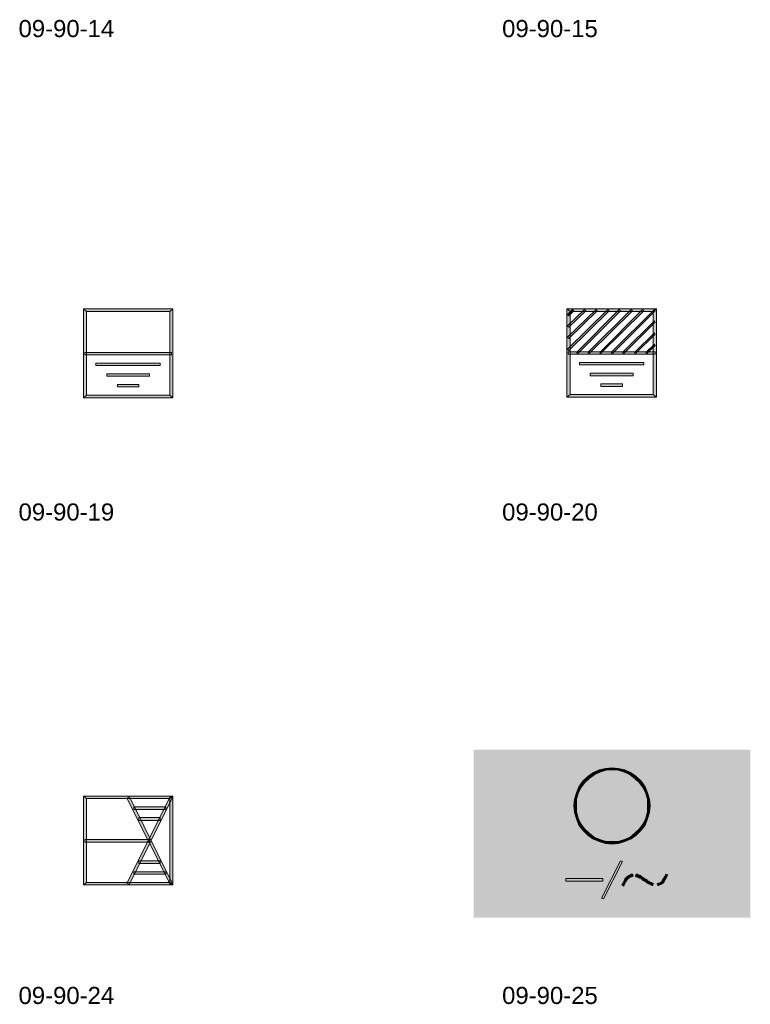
# Model space of a CAD drawing. Header units: millimetres. Extents: x 11 to 308, y -2333 to 36.
# Tile 84 of 85: x 210 to 308, y -253 to -121. Entities that reach past the tile are written whole.
import ezdxf

# ---------------------------------------------------------------- set-up
doc = ezdxf.new("R2010")
doc.units = ezdxf.units.MM
doc.layers.add('DGE_DATOS', color=7, linetype='Continuous', lineweight=0)
doc.layers.add('DGE_SIMBOLOS', color=7, linetype='Continuous', lineweight=0)
doc.styles.add('DGE_ARIAL', font='arial.ttf')

# ---------------------------------------------------------------- blocks, each defined once
blk = doc.blocks.new('DGE_09_90_19')
at = {"layer": 'DGE_SIMBOLOS', "true_color": 0x000000}
for points in [[(5.74, 5.46), (-5.86, 5.12), (-6.28, 5.46), (5.74, 5.46)], [(-5.86, 5.12), (-6.28, 5.46), (-5.86, -6.14), (-5.86, 5.12)], [(-6.28, 5.46), (-5.86, -6.14), (-6.28, -6.48), (-6.28, 5.46)], [(5.32, 5.12), (5.74, 5.46), (-5.86, 5.12), (5.32, 5.12)], [(5.74, -6.48), (5.32, 5.12), (5.74, 5.46), (5.74, -6.48)], [(5.32, -6.14), (5.74, -6.48), (5.32, 5.12), (5.32, -6.14)], [(-6.11, -0.39), (-6.11, -0.72), (5.57, -0.39), (-6.11, -0.39)], [(-6.11, -0.72), (5.57, -0.39), (5.57, -0.72), (-6.11, -0.72)], [(-4.59, -1.82), (-4.59, -2.16), (4.05, -1.82), (-4.59, -1.82)], [(-4.59, -2.16), (4.05, -1.82), (4.05, -2.16), (-4.59, -2.16)], [(-3.15, -3.26), (-3.15, -3.6), (2.61, -3.26), (-3.15, -3.26)], [(-3.15, -3.6), (2.61, -3.26), (2.61, -3.6), (-3.15, -3.6)], [(-1.71, -4.7), (-1.71, -5.04), (1.17, -4.7), (-1.71, -4.7)], [(-1.71, -5.04), (1.17, -4.7), (1.17, -5.04), (-1.71, -5.04)], [(-5.86, -6.14), (-6.28, -6.48), (5.32, -6.14), (-5.86, -6.14)], [(-6.28, -6.48), (5.32, -6.14), (5.74, -6.48), (-6.28, -6.48)]]:
    blk.add_hatch(color=18, dxfattribs=at).paths.add_polyline_path(points, flags=0)
at = {"layer": 'DGE_SIMBOLOS', "color": 18, "lineweight": 9, "true_color": 0x000000}
for points in [[(5.32, 5.12), (-5.86, 5.12), (-6.28, 5.46), (5.74, 5.46), (5.32, 5.12)], [(-5.86, 5.12), (-5.86, -6.14), (-6.28, -6.48), (-6.28, 5.46), (-5.86, 5.12)], [(5.32, -6.14), (5.32, 5.12), (5.74, 5.46), (5.74, -6.48), (5.32, -6.14)], [(-6.11, -0.39), (5.57, -0.39), (5.57, -0.72), (-6.11, -0.72), (-6.11, -0.39)], [(-4.59, -1.82), (4.05, -1.82), (4.05, -2.16), (-4.59, -2.16), (-4.59, -1.82)], [(-3.15, -3.26), (2.61, -3.26), (2.61, -3.6), (-3.15, -3.6), (-3.15, -3.26)], [(-1.71, -4.7), (1.17, -4.7), (1.17, -5.04), (-1.71, -5.04), (-1.71, -4.7)], [(-5.86, -6.14), (5.32, -6.14), (5.74, -6.48), (-6.28, -6.48), (-5.86, -6.14)]]:
    blk.add_lwpolyline(points, close=True, dxfattribs=at)
blk = doc.blocks.new('DGE_09_90_20')
at = {"layer": 'DGE_SIMBOLOS', "true_color": 0x000000}
for points in [[(5.74, 5.46), (-5.86, 5.12), (-6.28, 5.46), (5.74, 5.46)], [(-5.86, 5.12), (-6.28, 5.46), (-5.86, -6.06), (-5.86, 5.12)], [(-6.28, 5.46), (-5.86, -6.06), (-6.28, -6.4), (-6.28, 5.46)], [(-6.11, 0.04), (-6.03, -0.13), (-0.78, 5.37), (-6.11, 0.04)], [(-6.11, 1.65), (-6.03, 1.48), (-2.38, 5.37), (-6.11, 1.65)], [(-6.11, 3.17), (-6.03, 3), (-3.91, 5.37), (-6.11, 3.17)], [(-6.11, 4.69), (-6.03, 4.53), (-5.52, 5.37), (-6.11, 4.69)], [(-6.03, -0.13), (-0.78, 5.37), (-0.61, 5.2), (-6.03, -0.13)], [(-6.03, 1.48), (-2.38, 5.37), (-2.22, 5.2), (-6.03, 1.48)], [(-6.03, 3), (-3.91, 5.37), (-3.74, 5.2), (-6.03, 3)], [(-6.03, 4.53), (-5.52, 5.37), (-5.35, 5.2), (-6.03, 4.53)], [(5.32, 5.12), (5.74, 5.46), (-5.86, 5.12), (5.32, 5.12)], [(-5.01, -0.39), (-4.84, -0.55), (0.75, 5.37), (-5.01, -0.39)], [(-4.84, -0.55), (0.75, 5.37), (0.92, 5.2), (-4.84, -0.55)], [(-3.49, -0.39), (-3.32, -0.55), (2.36, 5.37), (-3.49, -0.39)], [(-3.32, -0.55), (2.36, 5.37), (2.53, 5.2), (-3.32, -0.55)], [(-1.88, -0.39), (-1.71, -0.55), (3.88, 5.37), (-1.88, -0.39)], [(-1.71, -0.55), (3.88, 5.37), (4.05, 5.2), (-1.71, -0.55)], [(-0.35, -0.39), (-0.18, -0.55), (5.49, 5.37), (-0.35, -0.39)], [(-0.18, -0.55), (5.49, 5.37), (5.66, 5.2), (-0.18, -0.55)], [(5.74, -6.4), (5.32, 5.12), (5.74, 5.46), (5.74, -6.4)], [(5.32, -6.06), (5.74, -6.4), (5.32, 5.12), (5.32, -6.06)], [(1.26, -0.39), (1.34, -0.55), (5.49, 3.85), (1.26, -0.39)], [(1.34, -0.55), (5.49, 3.85), (5.66, 3.68), (1.34, -0.55)], [(2.78, -0.39), (2.95, -0.55), (5.49, 2.24), (2.78, -0.39)], [(2.95, -0.55), (5.49, 2.24), (5.66, 2.07), (2.95, -0.55)], [(4.3, -0.39), (4.47, -0.55), (5.49, 0.72), (4.3, -0.39)], [(4.47, -0.55), (5.49, 0.72), (5.66, 0.55), (4.47, -0.55)], [(-6.11, -0.3), (-6.11, -0.64), (5.57, -0.3), (-6.11, -0.3)], [(-6.11, -0.64), (5.57, -0.3), (5.57, -0.64), (-6.11, -0.64)], [(-4.59, -1.74), (-4.59, -2.08), (4.05, -1.74), (-4.59, -1.74)], [(-4.59, -2.08), (4.05, -1.74), (4.05, -2.08), (-4.59, -2.08)], [(-3.15, -3.18), (-3.15, -3.52), (2.61, -3.18), (-3.15, -3.18)], [(-3.15, -3.52), (2.61, -3.18), (2.61, -3.52), (-3.15, -3.52)], [(-1.71, -4.62), (-1.71, -4.96), (1.17, -4.62), (-1.71, -4.62)], [(-1.71, -4.96), (1.17, -4.62), (1.17, -4.96), (-1.71, -4.96)], [(-5.86, -6.06), (-6.28, -6.4), (5.32, -6.06), (-5.86, -6.06)], [(-6.28, -6.4), (5.32, -6.06), (5.74, -6.4), (-6.28, -6.4)]]:
    blk.add_hatch(color=18, dxfattribs=at).paths.add_polyline_path(points, flags=0)
at = {"layer": 'DGE_SIMBOLOS', "color": 18, "lineweight": 9, "true_color": 0x000000}
for points in [[(5.32, 5.12), (-5.86, 5.12), (-6.28, 5.46), (5.74, 5.46), (5.32, 5.12)], [(-5.86, 5.12), (-5.86, -6.06), (-6.28, -6.4), (-6.28, 5.46), (-5.86, 5.12)], [(-6.19, 0.04), (-0.78, 5.37), (-0.61, 5.2), (-6.03, -0.13), (-6.19, 0.04)], [(-6.19, 1.65), (-2.38, 5.37), (-2.22, 5.2), (-6.03, 1.48), (-6.19, 1.65)], [(-6.19, 3.17), (-3.91, 5.37), (-3.74, 5.2), (-6.03, 3), (-6.19, 3.17)], [(-6.19, 4.69), (-5.52, 5.37), (-5.35, 5.2), (-6.03, 4.53), (-6.19, 4.69)], [(-5.01, -0.39), (0.75, 5.37), (0.92, 5.2), (-4.84, -0.55), (-5.01, -0.39)], [(-3.49, -0.39), (2.36, 5.37), (2.53, 5.2), (-3.32, -0.55), (-3.49, -0.39)], [(-1.88, -0.39), (3.88, 5.37), (4.05, 5.2), (-1.79, -0.55), (-1.88, -0.39)], [(-0.35, -0.39), (5.49, 5.37), (5.57, 5.2), (-0.18, -0.55), (-0.35, -0.39)], [(5.32, -6.06), (5.32, 5.12), (5.74, 5.46), (5.74, -6.4), (5.32, -6.06)], [(1.17, -0.39), (5.49, 3.85), (5.57, 3.68), (1.34, -0.55), (1.17, -0.39)], [(2.78, -0.39), (5.49, 2.24), (5.57, 2.07), (2.95, -0.55), (2.78, -0.39)], [(4.3, -0.39), (5.49, 0.72), (5.57, 0.55), (4.47, -0.55), (4.3, -0.39)], [(-6.11, -0.3), (5.57, -0.3), (5.57, -0.64), (-6.11, -0.64), (-6.11, -0.3)], [(-4.59, -1.74), (4.05, -1.74), (4.05, -2.08), (-4.59, -2.08), (-4.59, -1.74)], [(-3.15, -3.18), (2.61, -3.18), (2.61, -3.52), (-3.15, -3.52), (-3.15, -3.18)], [(-1.71, -4.62), (1.17, -4.62), (1.17, -4.96), (-1.71, -4.96), (-1.71, -4.62)], [(-5.86, -6.06), (5.32, -6.06), (5.74, -6.4), (-6.28, -6.4), (-5.86, -6.06)]]:
    blk.add_lwpolyline(points, close=True, dxfattribs=at)
blk = doc.blocks.new('DGE_09_90_24')
at = {"layer": 'DGE_SIMBOLOS', "true_color": 0x000000}
for points in [[(5.74, 4.95), (-5.86, 4.61), (-6.28, 4.95), (5.74, 4.95)], [(-5.86, 4.61), (-6.28, 4.95), (-5.86, -6.65), (-5.86, 4.61)], [(-6.28, 4.95), (-5.86, -6.65), (-6.28, -6.99), (-6.28, 4.95)], [(5.32, 4.61), (5.74, 4.95), (-5.86, 4.61), (5.32, 4.61)], [(-0.1, 4.78), (-0.44, 4.69), (5.66, -6.74), (-0.1, 4.78)], [(5.4, 4.78), (-0.1, -6.9), (-0.44, -6.74), (5.4, 4.78)], [(-0.44, 4.69), (5.66, -6.74), (5.4, -6.9), (-0.44, 4.69)], [(5.66, 4.69), (5.4, 4.78), (-0.1, -6.9), (5.66, 4.69)], [(5.74, -6.99), (5.32, 4.61), (5.74, 4.95), (5.74, -6.99)], [(5.32, -6.65), (5.74, -6.99), (5.32, 4.61), (5.32, -6.65)], [(0.49, 3.51), (0.49, 3.09), (4.81, 3.51), (0.49, 3.51)], [(0.49, 3.09), (4.81, 3.51), (4.81, 3.09), (0.49, 3.09)], [(1.17, 2.07), (1.17, 1.65), (4.05, 2.07), (1.17, 2.07)], [(1.17, 1.65), (4.05, 2.07), (4.05, 1.65), (1.17, 1.65)], [(-6.11, -0.89), (-6.11, -1.23), (2.61, -0.89), (-6.11, -0.89)], [(-6.11, -1.23), (2.61, -0.89), (2.61, -1.23), (-6.11, -1.23)], [(1.17, -3.77), (1.17, -4.11), (4.05, -3.77), (1.17, -3.77)], [(1.17, -4.11), (4.05, -3.77), (4.05, -4.11), (1.17, -4.11)], [(0.49, -5.21), (0.49, -5.55), (4.81, -5.21), (0.49, -5.21)], [(0.49, -5.55), (4.81, -5.21), (4.81, -5.55), (0.49, -5.55)], [(-5.86, -6.65), (-6.28, -6.99), (5.32, -6.65), (-5.86, -6.65)], [(-6.28, -6.99), (5.32, -6.65), (5.74, -6.99), (-6.28, -6.99)]]:
    blk.add_hatch(color=18, dxfattribs=at).paths.add_polyline_path(points, flags=0)
at = {"layer": 'DGE_SIMBOLOS', "color": 18, "lineweight": 9, "true_color": 0x000000}
for points in [[(5.32, 4.61), (-5.86, 4.61), (-6.28, 4.95), (5.74, 4.95), (5.32, 4.61)], [(-5.86, 4.61), (-5.86, -6.65), (-6.28, -6.99), (-6.28, 4.95), (-5.86, 4.61)], [(-0.1, 4.86), (5.66, -6.74), (5.4, -6.9), (-0.44, 4.69), (-0.1, 4.86)], [(5.66, 4.69), (-0.1, -6.9), (-0.44, -6.74), (5.4, 4.86), (5.66, 4.69)], [(5.32, -6.65), (5.32, 4.61), (5.74, 4.95), (5.74, -6.99), (5.32, -6.65)], [(0.49, 3.51), (4.81, 3.51), (4.81, 3.17), (0.49, 3.17), (0.49, 3.51)], [(1.17, 2.07), (4.05, 2.07), (4.05, 1.65), (1.17, 1.65), (1.17, 2.07)], [(-6.11, -0.89), (2.61, -0.89), (2.61, -1.23), (-6.11, -1.23), (-6.11, -0.89)], [(1.17, -3.77), (4.05, -3.77), (4.05, -4.11), (1.17, -4.11), (1.17, -3.77)], [(0.49, -5.21), (4.81, -5.21), (4.81, -5.55), (0.49, -5.55), (0.49, -5.21)], [(-5.86, -6.65), (5.32, -6.65), (5.74, -6.99), (-6.28, -6.99), (-5.86, -6.65)]]:
    blk.add_lwpolyline(points, close=True, dxfattribs=at)
blk = doc.blocks.new('DGE_09_90_25')
at = {"layer": 'DGE_SIMBOLOS', "true_color": 0xffffff}
blk.add_hatch(color=7, dxfattribs=at).paths.add_polyline_path([(-18.81, 11.21), (18.36, 11.21), (18.36, -11.39), (-18.81, -11.39), (-18.81, 11.21)], flags=0)
at = {"layer": 'DGE_SIMBOLOS', "true_color": 0x000000}
for points in [[(-2.81, 8.08), (-2.64, 7.83), (-3.49, 7.57), (-2.81, 8.08)], [(-1.96, 8.5), (-1.88, 8.17), (-2.81, 8.08), (-1.96, 8.5)], [(-1.88, 8.17), (-2.81, 8.08), (-2.64, 7.83), (-1.88, 8.17)], [(-1.11, 8.67), (-1.03, 8.42), (-1.96, 8.5), (-1.11, 8.67)], [(-1.03, 8.42), (-1.96, 8.5), (-1.88, 8.17), (-1.03, 8.42)], [(-0.18, 8.76), (-0.18, 8.5), (-1.11, 8.67), (-0.18, 8.76)], [(-0.18, 8.5), (-1.11, 8.67), (-1.03, 8.42), (-0.18, 8.5)], [(0.66, 8.67), (0.58, 8.42), (-0.18, 8.76), (0.66, 8.67)], [(0.58, 8.42), (-0.18, 8.76), (-0.18, 8.5), (0.58, 8.42)], [(1.43, 8.17), (0.66, 8.67), (0.58, 8.42), (1.43, 8.17)], [(1.51, 8.5), (1.43, 8.17), (0.66, 8.67), (1.51, 8.5)], [(2.19, 7.83), (1.51, 8.5), (1.43, 8.17), (2.19, 7.83)], [(2.36, 8.08), (2.19, 7.83), (1.51, 8.5), (2.36, 8.08)], [(2.86, 7.32), (2.36, 8.08), (2.19, 7.83), (2.86, 7.32)], [(3.03, 7.57), (2.86, 7.32), (2.36, 8.08), (3.03, 7.57)], [(-4.16, 6.98), (-3.91, 6.73), (-4.67, 6.22), (-4.16, 6.98)], [(-3.91, 6.73), (-4.67, 6.22), (-4.42, 6.05), (-3.91, 6.73)], [(-3.49, 7.57), (-3.32, 7.32), (-4.16, 6.98), (-3.49, 7.57)], [(-3.32, 7.32), (-4.16, 6.98), (-3.91, 6.73), (-3.32, 7.32)], [(-2.64, 7.83), (-3.49, 7.57), (-3.32, 7.32), (-2.64, 7.83)], [(3.46, 6.73), (3.03, 7.57), (2.86, 7.32), (3.46, 6.73)], [(3.71, 6.98), (3.46, 6.73), (3.03, 7.57), (3.71, 6.98)], [(3.97, 6.05), (3.71, 6.98), (3.46, 6.73), (3.97, 6.05)], [(4.22, 6.22), (3.97, 6.05), (3.71, 6.98), (4.22, 6.22)], [(-5.01, 5.37), (-4.76, 5.29), (-5.26, 4.53), (-5.01, 5.37)], [(-4.67, 6.22), (-4.42, 6.05), (-5.01, 5.37), (-4.67, 6.22)], [(-4.42, 6.05), (-5.01, 5.37), (-4.76, 5.29), (-4.42, 6.05)], [(4.3, 5.29), (4.22, 6.22), (3.97, 6.05), (4.3, 5.29)], [(4.56, 5.37), (4.3, 5.29), (4.22, 6.22), (4.56, 5.37)], [(4.56, 4.53), (4.56, 5.37), (4.3, 5.29), (4.56, 4.53)], [(4.81, 4.53), (4.56, 4.53), (4.56, 5.37), (4.81, 4.53)], [(-5.26, 4.53), (-5.01, 4.53), (-5.35, 3.68), (-5.26, 4.53)], [(-5.01, 4.53), (-5.35, 3.68), (-5.01, 3.68), (-5.01, 4.53)], [(-4.76, 5.29), (-5.26, 4.53), (-5.01, 4.53), (-4.76, 5.29)], [(4.9, 3.68), (4.56, 3.68), (4.81, 4.53), (4.9, 3.68)], [(4.56, 3.68), (4.81, 4.53), (4.56, 4.53), (4.56, 3.68)], [(-5.35, 3.68), (-5.01, 3.68), (-5.26, 2.75), (-5.35, 3.68)], [(-5.01, 3.68), (-5.26, 2.75), (-5.01, 2.83), (-5.01, 3.68)], [(-5.26, 2.75), (-5.01, 2.83), (-5.01, 1.9), (-5.26, 2.75)], [(-5.01, 2.83), (-5.01, 1.9), (-4.76, 1.99), (-5.01, 2.83)], [(4.3, 1.99), (4.81, 2.75), (4.56, 2.83), (4.3, 1.99)], [(4.56, 1.9), (4.3, 1.99), (4.81, 2.75), (4.56, 1.9)], [(4.81, 2.75), (4.56, 2.83), (4.9, 3.68), (4.81, 2.75)], [(4.56, 2.83), (4.9, 3.68), (4.56, 3.68), (4.56, 2.83)], [(-5.01, 1.9), (-4.76, 1.99), (-4.67, 1.05), (-5.01, 1.9)], [(-4.76, 1.99), (-4.67, 1.05), (-4.42, 1.22), (-4.76, 1.99)], [(3.97, 1.22), (4.56, 1.9), (4.3, 1.99), (3.97, 1.22)], [(4.22, 1.05), (3.97, 1.22), (4.56, 1.9), (4.22, 1.05)], [(-4.67, 1.05), (-4.42, 1.22), (-4.16, 0.38), (-4.67, 1.05)], [(-4.42, 1.22), (-4.16, 0.38), (-3.91, 0.55), (-4.42, 1.22)], [(-4.16, 0.38), (-3.91, 0.55), (-3.49, -0.3), (-4.16, 0.38)], [(-3.91, 0.55), (-3.49, -0.3), (-3.32, -0.05), (-3.91, 0.55)], [(2.86, -0.05), (3.71, 0.38), (3.46, 0.55), (2.86, -0.05)], [(3.03, -0.3), (2.86, -0.05), (3.71, 0.38), (3.03, -0.3)], [(3.46, 0.55), (4.22, 1.05), (3.97, 1.22), (3.46, 0.55)], [(3.71, 0.38), (3.46, 0.55), (4.22, 1.05), (3.71, 0.38)], [(-3.49, -0.3), (-3.32, -0.05), (-2.81, -0.81), (-3.49, -0.3)], [(-3.32, -0.05), (-2.81, -0.81), (-2.64, -0.55), (-3.32, -0.05)], [(-2.81, -0.81), (-2.64, -0.55), (-1.96, -1.15), (-2.81, -0.81)], [(-2.64, -0.55), (-1.96, -1.15), (-1.88, -0.89), (-2.64, -0.55)], [(-1.96, -1.15), (-1.88, -0.89), (-1.11, -1.4), (-1.96, -1.15)], [(-1.88, -0.89), (-1.11, -1.4), (-1.03, -1.15), (-1.88, -0.89)], [(-1.11, -1.4), (-1.03, -1.15), (-0.18, -1.49), (-1.11, -1.4)], [(-1.03, -1.15), (-0.18, -1.49), (-0.18, -1.15), (-1.03, -1.15)], [(-0.18, -1.49), (-0.18, -1.15), (0.66, -1.4), (-0.18, -1.49)], [(-0.18, -1.15), (0.66, -1.4), (0.58, -1.15), (-0.18, -1.15)], [(0.58, -1.15), (1.51, -1.15), (1.43, -0.89), (0.58, -1.15)], [(0.66, -1.4), (0.58, -1.15), (1.51, -1.15), (0.66, -1.4)], [(1.43, -0.89), (2.36, -0.81), (2.19, -0.55), (1.43, -0.89)], [(1.51, -1.15), (1.43, -0.89), (2.36, -0.81), (1.51, -1.15)], [(2.19, -0.55), (3.03, -0.3), (2.86, -0.05), (2.19, -0.55)], [(2.36, -0.81), (2.19, -0.55), (3.03, -0.3), (2.36, -0.81)], [(0.92, -3.77), (-1.37, -8.85), (-1.62, -8.77), (0.92, -3.77)], [(1.17, -3.86), (0.92, -3.77), (-1.37, -8.85), (1.17, -3.86)], [(-1.45, -6.48), (-1.45, -6.14), (-6.45, -6.48), (-1.45, -6.48)], [(-1.45, -6.14), (-6.45, -6.48), (-6.45, -6.14), (-1.45, -6.14)], [(1.43, -6.31), (1.51, -6.74), (1.26, -6.65), (1.43, -6.31)], [(1.59, -6.06), (1.68, -6.48), (1.43, -6.31), (1.59, -6.06)], [(1.68, -6.48), (1.43, -6.31), (1.51, -6.74), (1.68, -6.48)], [(1.76, -5.89), (1.85, -6.23), (1.59, -6.06), (1.76, -5.89)], [(1.85, -6.23), (1.59, -6.06), (1.68, -6.48), (1.85, -6.23)], [(2.02, -5.72), (2.02, -6.06), (1.76, -5.89), (2.02, -5.72)], [(2.02, -6.06), (1.76, -5.89), (1.85, -6.23), (2.02, -6.06)], [(2.19, -5.63), (2.1, -5.97), (2.02, -5.72), (2.19, -5.63)], [(2.1, -5.97), (2.02, -5.72), (2.02, -6.06), (2.1, -5.97)], [(2.27, -5.89), (2.19, -5.63), (2.1, -5.97), (2.27, -5.89)], [(2.36, -5.55), (2.27, -5.89), (2.19, -5.63), (2.36, -5.55)], [(2.44, -5.89), (2.36, -5.55), (2.27, -5.89), (2.44, -5.89)], [(2.53, -5.55), (2.44, -5.89), (2.36, -5.55), (2.53, -5.55)], [(2.53, -5.89), (2.53, -5.55), (2.44, -5.89), (2.53, -5.89)], [(2.7, -5.8), (2.61, -5.55), (2.53, -5.89), (2.7, -5.8)], [(2.61, -5.55), (2.53, -5.89), (2.53, -5.55), (2.61, -5.55)], [(3.03, -5.89), (3.12, -5.55), (2.95, -5.8), (3.03, -5.89)], [(3.12, -5.89), (3.2, -5.55), (3.03, -5.89), (3.12, -5.89)], [(3.2, -5.55), (3.03, -5.89), (3.12, -5.55), (3.2, -5.55)], [(3.29, -5.63), (3.12, -5.89), (3.2, -5.55), (3.29, -5.63)], [(3.29, -5.97), (3.37, -5.63), (3.2, -5.89), (3.29, -5.97)], [(3.46, -5.72), (3.29, -5.97), (3.37, -5.63), (3.46, -5.72)], [(4.3, -6.23), (3.97, -6.4), (4.13, -6.14), (4.3, -6.23)], [(4.13, -6.48), (4.3, -6.23), (3.97, -6.4), (4.13, -6.48)], [(6.42, -6.57), (6.42, -6.9), (6.25, -6.65), (6.42, -6.57)], [(6.51, -6.4), (6.59, -6.74), (6.42, -6.57), (6.51, -6.4)], [(6.59, -6.74), (6.42, -6.57), (6.42, -6.9), (6.59, -6.74)], [(6.67, -6.14), (6.76, -6.57), (6.51, -6.4), (6.67, -6.14)], [(6.76, -6.57), (6.51, -6.4), (6.59, -6.74), (6.76, -6.57)], [(6.84, -5.89), (6.93, -6.31), (6.67, -6.14), (6.84, -5.89)], [(6.93, -6.31), (6.67, -6.14), (6.76, -6.57), (6.93, -6.31)], [(7.01, -5.55), (7.1, -5.97), (6.84, -5.89), (7.01, -5.55)], [(7.1, -5.97), (6.84, -5.89), (6.93, -6.31), (7.1, -5.97)], [(7.27, -5.63), (7.01, -5.55), (7.1, -5.97), (7.27, -5.63)], [(1.26, -6.65), (1.34, -7.16), (1.09, -6.99), (1.26, -6.65)], [(1.51, -6.74), (1.26, -6.65), (1.34, -7.16), (1.51, -6.74)], [(4.98, -6.99), (5.07, -6.65), (4.9, -6.9), (4.98, -6.99)], [(5.15, -6.74), (4.98, -6.99), (5.07, -6.65), (5.15, -6.74)], [(5.15, -7.07), (5.24, -6.74), (5.07, -6.99), (5.15, -7.07)], [(5.32, -6.82), (5.15, -7.07), (5.24, -6.74), (5.32, -6.82)], [(6, -6.74), (5.91, -7.07), (5.83, -6.82), (6, -6.74)], [(6, -7.07), (6, -6.74), (5.91, -7.07), (6, -7.07)], [(6.25, -6.99), (6.08, -6.74), (6, -7.07), (6.25, -6.99)], [(6.08, -6.74), (6, -7.07), (6, -6.74), (6.08, -6.74)], [(6.25, -6.65), (6.25, -6.99), (6.08, -6.74), (6.25, -6.65)], [(6.42, -6.9), (6.25, -6.65), (6.25, -6.99), (6.42, -6.9)]]:
    blk.add_hatch(color=18, dxfattribs=at).paths.add_polyline_path(points, flags=0)
at = {"layer": 'DGE_SIMBOLOS', "color": 18, "lineweight": 9, "true_color": 0x000000}
for points in [[(-2.81, 8.08), (-3.49, 7.57), (-3.32, 7.32), (-2.64, 7.83), (-2.81, 8.08)], [(-1.96, 8.5), (-2.81, 8.08), (-2.64, 7.83), (-1.88, 8.17), (-1.96, 8.5)], [(-1.11, 8.67), (-1.96, 8.5), (-1.88, 8.17), (-1.03, 8.42), (-1.11, 8.67)], [(-0.27, 8.76), (-1.11, 8.67), (-1.03, 8.42), (-0.27, 8.5), (-0.27, 8.76)], [(0.66, 8.67), (-0.27, 8.76), (-0.27, 8.5), (0.58, 8.42), (0.66, 8.67)], [(1.51, 8.5), (0.66, 8.67), (0.58, 8.42), (1.43, 8.17), (1.51, 8.5)], [(2.36, 8.08), (1.51, 8.5), (1.43, 8.17), (2.19, 7.83), (2.36, 8.08)], [(3.03, 7.57), (2.36, 8.08), (2.19, 7.83), (2.86, 7.32), (3.03, 7.57)], [(-4.16, 6.98), (-4.67, 6.22), (-4.42, 6.05), (-3.91, 6.73), (-4.16, 6.98)], [(-3.49, 7.57), (-4.16, 6.98), (-3.91, 6.73), (-3.32, 7.32), (-3.49, 7.57)], [(3.71, 6.98), (3.03, 7.57), (2.86, 7.32), (3.46, 6.73), (3.71, 6.98)], [(4.22, 6.22), (3.71, 6.98), (3.46, 6.73), (3.97, 6.05), (4.22, 6.22)], [(-5.01, 5.37), (-5.26, 4.53), (-5.01, 4.53), (-4.76, 5.29), (-5.01, 5.37)], [(-4.67, 6.22), (-5.01, 5.37), (-4.76, 5.29), (-4.42, 6.05), (-4.67, 6.22)], [(4.56, 5.37), (4.22, 6.22), (3.97, 6.05), (4.3, 5.29), (4.56, 5.37)], [(4.81, 4.53), (4.56, 5.37), (4.3, 5.29), (4.56, 4.53), (4.81, 4.53)], [(-5.26, 4.53), (-5.35, 3.68), (-5.01, 3.68), (-5.01, 4.53), (-5.26, 4.53)], [(4.9, 3.68), (4.81, 4.53), (4.56, 4.53), (4.56, 3.68), (4.9, 3.68)], [(-5.35, 3.68), (-5.26, 2.75), (-5.01, 2.83), (-5.01, 3.68), (-5.35, 3.68)], [(-5.26, 2.75), (-5.01, 1.9), (-4.76, 1.99), (-5.01, 2.83), (-5.26, 2.75)], [(4.56, 1.9), (4.81, 2.75), (4.56, 2.83), (4.3, 1.99), (4.56, 1.9)], [(4.81, 2.75), (4.9, 3.68), (4.56, 3.68), (4.56, 2.83), (4.81, 2.75)], [(-5.01, 1.9), (-4.67, 1.05), (-4.42, 1.22), (-4.76, 1.99), (-5.01, 1.9)], [(4.22, 1.05), (4.56, 1.9), (4.3, 1.99), (3.97, 1.22), (4.22, 1.05)], [(-4.67, 1.05), (-4.16, 0.38), (-3.91, 0.55), (-4.42, 1.22), (-4.67, 1.05)], [(-4.16, 0.38), (-3.49, -0.3), (-3.32, -0.05), (-3.91, 0.55), (-4.16, 0.38)], [(3.03, -0.3), (3.71, 0.38), (3.46, 0.55), (2.86, -0.05), (3.03, -0.3)], [(3.71, 0.38), (4.22, 1.05), (3.97, 1.22), (3.46, 0.55), (3.71, 0.38)], [(-3.49, -0.3), (-2.81, -0.81), (-2.64, -0.55), (-3.32, -0.05), (-3.49, -0.3)], [(-2.81, -0.81), (-1.96, -1.15), (-1.88, -0.89), (-2.64, -0.55), (-2.81, -0.81)], [(-1.96, -1.15), (-1.11, -1.4), (-1.03, -1.15), (-1.88, -0.89), (-1.96, -1.15)], [(-1.11, -1.4), (-0.27, -1.49), (-0.27, -1.15), (-1.03, -1.15), (-1.11, -1.4)], [(-0.27, -1.49), (0.66, -1.4), (0.58, -1.15), (-0.27, -1.15), (-0.27, -1.49)], [(0.66, -1.4), (1.51, -1.15), (1.43, -0.89), (0.58, -1.15), (0.66, -1.4)], [(1.51, -1.15), (2.36, -0.81), (2.19, -0.55), (1.43, -0.89), (1.51, -1.15)], [(2.36, -0.81), (3.03, -0.3), (2.86, -0.05), (2.19, -0.55), (2.36, -0.81)], [(1.17, -3.86), (-1.37, -8.85), (-1.62, -8.77), (0.92, -3.77), (1.17, -3.86)], [(-1.45, -6.48), (-6.45, -6.48), (-6.45, -6.14), (-1.45, -6.14), (-1.45, -6.48)], [(1.68, -6.48), (1.51, -6.74), (1.26, -6.65), (1.43, -6.31), (1.68, -6.48)], [(1.85, -6.23), (1.68, -6.48), (1.43, -6.31), (1.59, -6.06), (1.85, -6.23)], [(2.02, -6.06), (1.85, -6.23), (1.59, -6.06), (1.76, -5.89), (2.02, -6.06)], [(2.1, -5.97), (2.02, -6.06), (1.76, -5.89), (2.02, -5.72), (2.1, -5.97)], [(2.27, -5.89), (2.1, -5.97), (2.02, -5.72), (2.19, -5.63), (2.27, -5.89)], [(2.44, -5.89), (2.27, -5.89), (2.19, -5.63), (2.36, -5.55), (2.44, -5.89)], [(2.53, -5.8), (2.44, -5.89), (2.36, -5.55), (2.53, -5.55), (2.53, -5.8)], [(3.03, -5.89), (2.95, -5.8), (3.03, -5.55), (3.12, -5.55), (3.03, -5.89)], [(3.12, -5.89), (3.03, -5.89), (3.12, -5.55), (3.2, -5.55), (3.12, -5.89)], [(3.2, -5.89), (3.12, -5.89), (3.2, -5.55), (3.29, -5.63), (3.2, -5.89)], [(3.29, -5.97), (3.37, -5.63), (3.2, -5.89), (3.29, -5.97)], [(3.37, -5.97), (3.29, -5.97), (3.37, -5.63), (3.46, -5.72), (3.37, -5.97)], [(3.46, -6.06), (3.37, -5.97), (3.54, -5.72), (3.63, -5.72), (3.46, -6.06)], [(3.54, -6.06), (3.46, -6.06), (3.63, -5.72), (3.63, -5.8), (3.54, -6.06)], [(3.63, -6.14), (3.63, -6.06), (3.71, -5.8), (3.8, -5.89), (3.63, -6.14)], [(3.71, -6.23), (3.63, -6.14), (3.8, -5.89), (3.88, -5.97), (3.71, -6.23)], [(3.88, -6.31), (3.8, -6.23), (3.97, -5.97), (4.05, -6.06), (3.88, -6.31)], [(3.97, -6.4), (3.88, -6.31), (4.05, -6.06), (4.13, -6.14), (3.97, -6.4)], [(4.13, -6.48), (3.97, -6.4), (4.13, -6.14), (4.3, -6.23), (4.13, -6.48)], [(4.3, -6.57), (4.22, -6.48), (4.39, -6.23), (4.47, -6.31), (4.3, -6.57)], [(4.39, -6.65), (4.3, -6.57), (4.47, -6.31), (4.56, -6.4), (4.39, -6.65)], [(4.47, -6.74), (4.39, -6.65), (4.56, -6.4), (4.64, -6.48), (4.47, -6.74)], [(4.64, -6.82), (4.56, -6.74), (4.73, -6.48), (4.81, -6.57), (4.64, -6.82)], [(4.73, -6.9), (4.73, -6.82), (4.81, -6.57), (4.9, -6.65), (4.73, -6.9)], [(6.59, -6.74), (6.42, -6.9), (6.25, -6.65), (6.42, -6.57), (6.59, -6.74)], [(6.76, -6.57), (6.59, -6.74), (6.42, -6.57), (6.51, -6.4), (6.76, -6.57)], [(6.93, -6.31), (6.76, -6.57), (6.51, -6.4), (6.67, -6.14), (6.93, -6.31)], [(7.1, -5.97), (6.93, -6.31), (6.67, -6.14), (6.84, -5.89), (7.1, -5.97)], [(7.27, -5.63), (7.1, -5.97), (6.84, -5.89), (7.01, -5.55), (7.27, -5.63)], [(1.51, -6.74), (1.34, -7.16), (1.09, -6.99), (1.26, -6.65), (1.51, -6.74)], [(4.98, -6.99), (4.9, -6.9), (4.98, -6.65), (5.07, -6.65), (4.98, -6.99)], [(5.07, -6.99), (4.98, -6.99), (5.07, -6.65), (5.15, -6.74), (5.07, -6.99)], [(5.15, -7.07), (5.24, -6.74), (5.07, -6.99), (5.15, -7.07)], [(5.24, -7.07), (5.15, -7.07), (5.24, -6.74), (5.32, -6.82), (5.24, -7.07)], [(6, -7.07), (5.91, -7.07), (5.83, -6.82), (6, -6.74), (6, -7.07)], [(6.25, -6.99), (6, -7.07), (6, -6.74), (6.08, -6.74), (6.25, -6.99)], [(6.42, -6.9), (6.25, -6.99), (6.08, -6.74), (6.25, -6.65), (6.42, -6.9)]]:
    blk.add_lwpolyline(points, close=True, dxfattribs=at)

msp = doc.modelspace()

# ---------------------------------------------------------------- block references
for name, p in [('DGE_09_90_19', (225, -165)), ('DGE_09_90_20', (290, -165)), ('DGE_09_90_25', (290, -230)), ('DGE_09_90_24', (225, -230))]:
    msp.add_blockref(name, p)

# ---------------------------------------------------------------- texts
at = {"layer": 'DGE_DATOS', "style": 'DGE_ARIAL'}
for s, p in [('09-90-14', (210, -123)), ('09-90-15', (275, -123)), ('09-90-19', (210, -188)), ('09-90-20', (275, -188)), ('09-90-24', (210, -253)), ('09-90-25', (275, -253))]:
    msp.add_text(s, height=2.3, dxfattribs=at).set_placement(p)

doc.saveas('drawing.dxf')
